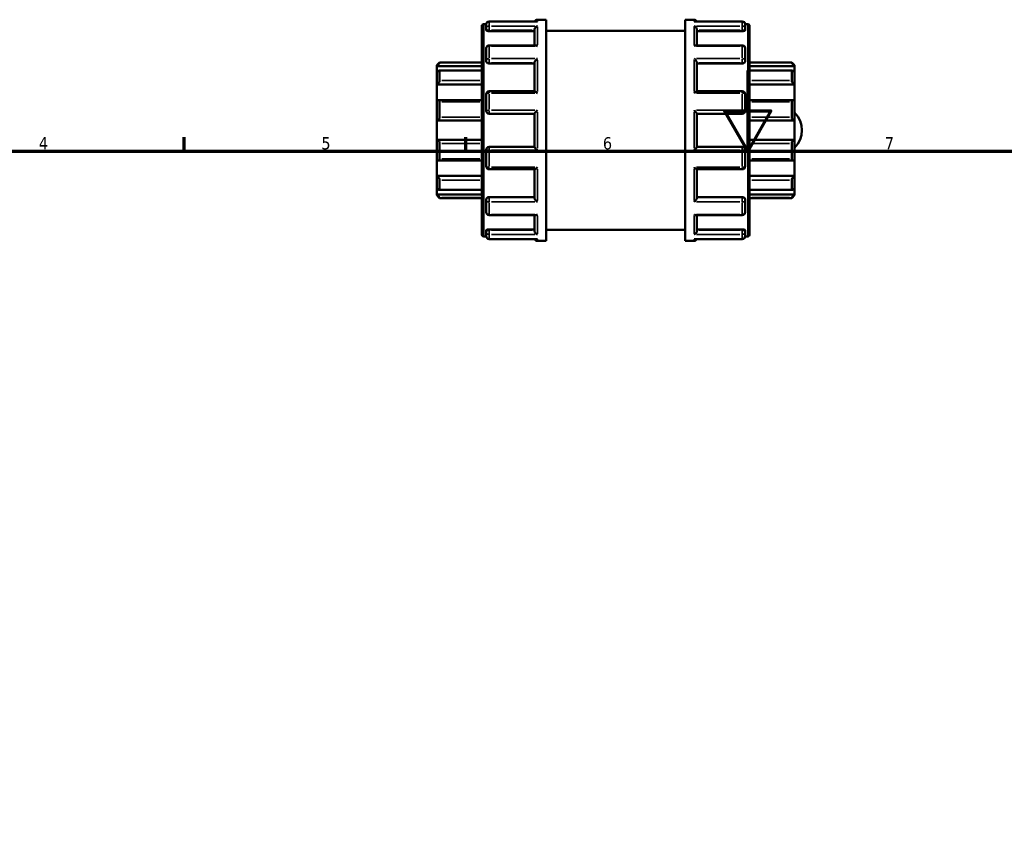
# Model space of a CAD drawing. Header units: millimetres. Extents: x 0 to 903, y -221 to 634.
# Tile 9 of 10: x 239 to 484, y 407 to 607. Entities that reach past the tile are written whole.
import ezdxf

# ---------------------------------------------------------------- set-up
doc = ezdxf.new("R2010")
doc.units = ezdxf.units.MM
for name, color, linetype, lineweight in [('Border (ANSI)', 7, 'Continuous', 70), ('Visible (ANSI)', 7, 'Continuous', 50), ('Visible Narrow (ANSI)', 7, 'Continuous', 35)]:
    doc.layers.add(name, color=color, linetype=linetype, lineweight=lineweight)
doc.styles.add('Note Text (ANSI)', font='tahoma.ttf')

# ---------------------------------------------------------------- blocks, each defined once
blk = doc.blocks.new('Borders Default Border')
at = {"layer": 'Border (ANSI)'}
for p, q in [((280.33, 574), (280.33, 577.45)), ((350.42, 574), (350.42, 577.45))]:
    blk.add_line(p, q, dxfattribs=at)
at = {"layer": 'Border (ANSI)', "flags": 128}
for points in [[(420.5, 594), (420.5, 574), (414.73, 584), (426.27, 584), (420.5, 574)], [(20, 20), (20, 574), (821, 574), (821, 20), (20, 20)]]:
    blk.add_lwpolyline(points, dxfattribs=at)
at = {"layer": 'Border (ANSI)', "char_height": 3.05, "attachment_point": 7, "style": 'Note Text (ANSI)'}
for s, insert in [('4', (244.23, 574.4)), ('5', (314.48, 574.34)), ('6', (384.49, 574.34)), ('7', (454.6, 574.4))]:
    blk.add_mtext(s, dxfattribs=dict(at, insert=insert))

msp = doc.modelspace()

# ---------------------------------------------------------------- linework, layer by layer
at = {"layer": 'Visible (ANSI)'}
for p, q in [((354.375, 553.245), (354.375, 605.08)), ((354.858, 605.562), (355.478, 605.562)), ((355.475, 604.392), (355.475, 605.496)), ((368.07, 606.22), (356.199, 606.22)), ((368.199, 606.662), (370.375, 606.662)), ((370.375, 551.662), (370.375, 606.662)), ((404.975, 551.662), (404.975, 606.662)), ((404.975, 606.662), (407.152, 606.662)), ((419.152, 606.22), (407.281, 606.22)), ((419.872, 605.562), (420.493, 605.562)), ((419.875, 605.496), (419.875, 604.392)), ((420.975, 605.08), (420.975, 553.245)), ((355.475, 604.392), (355.475, 604.061)), ((356.199, 603.807), (367.475, 603.807)), ((367.475, 600.267), (367.475, 604.141)), ((370.375, 603.912), (404.975, 603.912)), ((407.875, 600.267), (407.875, 604.141)), ((419.152, 603.807), (407.875, 603.807)), ((419.875, 604.061), (419.875, 604.392)), ((367.734, 600.267), (356.199, 600.267)), ((419.152, 600.267), (407.616, 600.267)), ((355.475, 596.528), (355.475, 599.544)), ((419.875, 599.544), (419.875, 596.528)), ((343.175, 595.321), (343.899, 596.044)), ((343.175, 595.103), (343.175, 595.321)), ((343.175, 595.103), (354.375, 595.103)), ((343.175, 593.612), (343.175, 595.103)), ((343.899, 596.044), (343.899, 595.924)), ((343.899, 596.044), (354.375, 596.044)), ((355.475, 596.528), (355.475, 596.337)), ((356.199, 595.773), (367.475, 595.773)), ((367.475, 588.854), (367.475, 595.971)), ((407.875, 588.854), (407.875, 595.971)), ((419.152, 595.773), (407.875, 595.773)), ((419.875, 596.337), (419.875, 596.528)), ((420.975, 596.044), (431.452, 596.044)), ((432.175, 595.103), (420.975, 595.103)), ((431.452, 595.924), (431.452, 596.044)), ((432.175, 595.321), (431.452, 596.044)), ((432.175, 595.321), (432.175, 595.103)), ((432.175, 595.103), (432.175, 593.612)), ((343.175, 590.505), (343.175, 593.612)), ((354.375, 593.998), (343.811, 593.998)), ((343.899, 593.906), (343.899, 591.539)), ((431.54, 593.998), (420.975, 593.998)), ((431.452, 591.539), (431.452, 593.906)), ((432.175, 593.612), (432.175, 590.505)), ((343.175, 590.505), (354.375, 590.505)), ((343.175, 586.602), (343.175, 590.505)), ((432.175, 590.505), (420.975, 590.505)), ((432.175, 590.505), (432.175, 586.602)), ((355.475, 584.011), (355.475, 588.13)), ((367.52, 588.854), (356.199, 588.854)), ((419.152, 588.854), (407.831, 588.854)), ((419.875, 588.13), (419.875, 584.011)), ((343.175, 581.574), (343.175, 586.602)), ((354.375, 586.676), (343.493, 586.676)), ((343.899, 586.257), (343.899, 582.427)), ((431.858, 586.676), (420.975, 586.676)), ((431.452, 582.427), (431.452, 586.257)), ((432.175, 586.602), (432.175, 581.574)), ((356.199, 583.287), (367.475, 583.287)), ((367.475, 575.027), (367.475, 583.298)), ((407.875, 575.027), (407.875, 583.298)), ((407.875, 583.287), (419.152, 583.287)), ((343.175, 581.574), (354.375, 581.574)), ((343.175, 576.751), (343.175, 581.574)), ((432.175, 581.574), (420.975, 581.574)), ((432.175, 581.574), (432.175, 576.751)), ((343.175, 571.722), (343.175, 576.751)), ((343.175, 576.751), (354.375, 576.751)), ((343.899, 575.898), (343.899, 572.068)), ((432.175, 576.751), (420.975, 576.751)), ((431.452, 572.068), (431.452, 575.898)), ((432.175, 576.751), (432.175, 571.722)), ((355.475, 570.194), (355.475, 574.314)), ((367.475, 575.037), (356.199, 575.037)), ((419.152, 575.037), (407.875, 575.037)), ((419.875, 574.314), (419.875, 570.194)), ((343.175, 567.82), (343.175, 571.722)), ((343.493, 571.648), (354.375, 571.648)), ((420.975, 571.648), (431.858, 571.648)), ((432.175, 571.722), (432.175, 567.82)), ((356.199, 569.471), (367.52, 569.471)), ((367.475, 562.353), (367.475, 569.471)), ((407.831, 569.471), (419.152, 569.471)), ((407.875, 562.353), (407.875, 569.471)), ((343.175, 564.712), (343.175, 567.82)), ((343.175, 567.82), (354.375, 567.82)), ((343.899, 566.786), (343.899, 564.418)), ((432.175, 567.82), (420.975, 567.82)), ((431.452, 564.418), (431.452, 566.786)), ((432.175, 567.82), (432.175, 564.712)), ((343.175, 563.222), (343.175, 564.712)), ((343.175, 563.004), (343.175, 563.222)), ((343.175, 563.222), (354.375, 563.222)), ((343.811, 564.327), (354.375, 564.327)), ((420.975, 564.327), (431.54, 564.327)), ((432.175, 563.222), (420.975, 563.222)), ((432.175, 564.712), (432.175, 563.222)), ((432.175, 563.222), (432.175, 563.004)), ((343.175, 563.004), (343.899, 562.28)), ((343.899, 562.401), (343.899, 562.28)), ((343.899, 562.28), (354.375, 562.28)), ((355.475, 561.988), (355.475, 561.796)), ((355.475, 558.781), (355.475, 561.796)), ((356.199, 562.552), (367.475, 562.552)), ((419.152, 562.552), (407.875, 562.552)), ((419.875, 561.796), (419.875, 561.988)), ((419.875, 561.796), (419.875, 558.781)), ((420.975, 562.28), (431.452, 562.28)), ((432.175, 563.004), (431.452, 562.28)), ((431.452, 562.28), (431.452, 562.401)), ((356.199, 558.057), (367.734, 558.057)), ((367.475, 554.184), (367.475, 558.057)), ((407.616, 558.057), (419.152, 558.057)), ((407.875, 554.184), (407.875, 558.057)), ((355.475, 554.264), (355.475, 553.932)), ((355.475, 552.828), (355.475, 553.932)), ((356.199, 554.518), (367.475, 554.518)), ((370.375, 554.412), (404.975, 554.412)), ((419.152, 554.518), (407.875, 554.518)), ((419.875, 553.932), (419.875, 554.264)), ((419.875, 553.932), (419.875, 552.828)), ((354.858, 552.762), (355.478, 552.762)), ((356.199, 552.105), (368.07, 552.105)), ((368.199, 551.662), (370.375, 551.662)), ((404.975, 551.662), (407.152, 551.662)), ((407.281, 552.105), (419.152, 552.105)), ((419.872, 552.762), (420.493, 552.762))]:
    msp.add_line(p, q, dxfattribs=at)
for centre, radius, start, end in [((354.858, 605.08), 0.482, 90, 180), ((356.199, 605.496), 0.724, 90, 180), ((368.199, 605.939), 0.724, 90, 157.156), ((407.152, 605.939), 0.724, 22.844, 90), ((419.152, 605.496), 0.724, 0, 90), ((420.493, 605.08), 0.482, 0, 90), ((356.199, 599.544), 0.724, 90, 180), ((419.152, 599.544), 0.724, 0, 90), ((356.199, 588.13), 0.724, 90, 180), ((419.152, 588.13), 0.724, 0, 90), ((356.199, 584.011), 0.724, 180, 270), ((419.152, 584.011), 0.724, 270, 0), ((427.775, 579.162), 6.208, 315.13894, 44.86106), ((356.199, 574.314), 0.724, 90, 180), ((419.152, 574.314), 0.724, 0, 90), ((356.199, 570.194), 0.724, 180, 270), ((419.152, 570.194), 0.724, 270, 0), ((356.199, 558.781), 0.724, 180, 270), ((419.152, 558.781), 0.724, 270, 0), ((354.858, 553.245), 0.482, 180, 270), ((356.199, 552.828), 0.724, 180, 270), ((368.199, 552.386), 0.724, 202.844, 270), ((407.152, 552.386), 0.724, 270, 337.156), ((419.152, 552.828), 0.724, 270, 0), ((420.493, 553.245), 0.482, 270, 0)]:
    msp.add_arc(centre, radius, start, end, dxfattribs=at)
for points, knots in [([(367.475, 604.141), (367.475, 604.204), (367.485, 604.27), (367.523, 604.41), (367.553, 604.482), (367.639, 604.639), (367.7, 604.718), (367.828, 604.855), (367.898, 604.912), (368.042, 605.008), (368.119, 605.047), (368.196, 605.073), (368.198, 605.074), (368.199, 605.074)], [0, 0, 0, 0, 0.02033927, 0.02033927, 0.04366518, 0.04366518, 0.07473963, 0.07473963, 0.10545808, 0.10545808, 0.13771742, 0.13771742, 0.13825366, 0.13825366, 0.13825366, 0.13825366]), ([(368.199, 606.208), (368.198, 606.208), (368.196, 606.208), (368.153, 606.216), (368.111, 606.22), (368.07, 606.22)], [-0.000541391, -0.000541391, -0.000541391, -0.000541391, 0, 0, 0.017885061, 0.017885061, 0.017885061, 0.017885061]), ([(407.281, 606.22), (407.24, 606.22), (407.198, 606.216), (407.154, 606.208), (407.153, 606.208), (407.152, 606.208)], [0.12000343, 0.12000343, 0.12000343, 0.12000343, 0.13771742, 0.13771742, 0.138253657, 0.138253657, 0.138253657, 0.138253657]), ([(407.152, 605.074), (407.153, 605.074), (407.154, 605.073), (407.231, 605.047), (407.306, 605.01), (407.449, 604.916), (407.517, 604.86), (407.646, 604.725), (407.707, 604.645), (407.795, 604.488), (407.826, 604.416), (407.865, 604.275), (407.875, 604.21), (407.875, 604.144), (407.875, 604.143), (407.875, 604.141)], [-0.00054139, -0.00054139, -0.00054139, -0.00054139, 0, 0, 0.03203812, 0.03203812, 0.0625917, 0.0625917, 0.09424318, 0.09424318, 0.11793538, 0.11793538, 0.13849161, 0.13849161, 0.13903434, 0.13903434, 0.13903434, 0.13903434]), ([(356.199, 603.807), (356.108, 603.807), (356.011, 603.814), (355.834, 603.84), (355.753, 603.86), (355.624, 603.906), (355.568, 603.935), (355.494, 603.997), (355.475, 604.03), (355.475, 604.061)], [0, 0, 0, 0, 0.02722528, 0.02722528, 0.05445057, 0.05445057, 0.08214662, 0.08214662, 0.10984267, 0.10984267, 0.10984267, 0.10984267]), ([(419.875, 604.061), (419.875, 604.03), (419.857, 603.997), (419.783, 603.935), (419.727, 603.906), (419.598, 603.86), (419.517, 603.84), (419.339, 603.814), (419.243, 603.807), (419.152, 603.807)], [0.11009131, 0.11009131, 0.11009131, 0.11009131, 0.13778736, 0.13778736, 0.16548341, 0.16548341, 0.1927087, 0.1927087, 0.21993398, 0.21993398, 0.21993398, 0.21993398]), ([(368.199, 600.095), (368.198, 600.095), (368.196, 600.096), (368.12, 600.146), (368.045, 600.186), (367.902, 600.243), (367.834, 600.261), (367.758, 600.267), (367.746, 600.267), (367.734, 600.267)], [-0.000541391, -0.000541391, -0.000541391, -0.000541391, 0, 0, 0.032038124, 0.032038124, 0.062591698, 0.062591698, 0.068477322, 0.068477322, 0.068477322, 0.068477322]), ([(407.616, 600.267), (407.607, 600.267), (407.597, 600.267), (407.523, 600.262), (407.453, 600.244), (407.309, 600.188), (407.232, 600.147), (407.154, 600.096), (407.153, 600.095), (407.152, 600.095)], [0.069892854, 0.069892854, 0.069892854, 0.069892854, 0.07473963, 0.07473963, 0.10545808, 0.10545808, 0.13771742, 0.13771742, 0.138253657, 0.138253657, 0.138253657, 0.138253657]), ([(343.899, 595.924), (343.899, 595.918), (343.894, 595.906), (343.873, 595.872), (343.857, 595.851), (343.799, 595.774), (343.743, 595.707), (343.612, 595.558), (343.526, 595.463), (343.349, 595.277), (343.259, 595.186), (343.175, 595.103)], [0.13642852, 0.13642852, 0.13642852, 0.13642852, 0.15181483, 0.15181483, 0.16720114, 0.16720114, 0.19797375, 0.19797375, 0.2354154, 0.2354154, 0.27057661, 0.27057661, 0.27057661, 0.27057661]), ([(356.199, 595.773), (356.108, 595.773), (356.011, 595.787), (355.834, 595.845), (355.753, 595.888), (355.624, 595.988), (355.568, 596.052), (355.494, 596.191), (355.475, 596.267), (355.475, 596.337)], [0, 0, 0, 0, 0.02722528, 0.02722528, 0.05445057, 0.05445057, 0.08214662, 0.08214662, 0.10984267, 0.10984267, 0.10984267, 0.10984267]), ([(367.475, 595.971), (367.475, 596.014), (367.485, 596.064), (367.523, 596.18), (367.553, 596.245), (367.639, 596.398), (367.7, 596.485), (367.828, 596.648), (367.898, 596.724), (368.042, 596.868), (368.119, 596.935), (368.196, 596.995), (368.198, 596.996), (368.199, 596.997)], [0, 0, 0, 0, 0.02033927, 0.02033927, 0.04366518, 0.04366518, 0.07473963, 0.07473963, 0.10545808, 0.10545808, 0.13771742, 0.13771742, 0.13825366, 0.13825366, 0.13825366, 0.13825366]), ([(407.152, 596.997), (407.153, 596.996), (407.154, 596.995), (407.231, 596.936), (407.306, 596.87), (407.449, 596.729), (407.517, 596.654), (407.646, 596.492), (407.707, 596.405), (407.795, 596.251), (407.826, 596.185), (407.865, 596.068), (407.875, 596.018), (407.875, 595.973), (407.875, 595.972), (407.875, 595.971)], [-0.00054139, -0.00054139, -0.00054139, -0.00054139, 0, 0, 0.03203812, 0.03203812, 0.0625917, 0.0625917, 0.09424318, 0.09424318, 0.11793538, 0.11793538, 0.13849161, 0.13849161, 0.13903434, 0.13903434, 0.13903434, 0.13903434]), ([(419.875, 596.337), (419.875, 596.267), (419.857, 596.191), (419.783, 596.052), (419.727, 595.988), (419.598, 595.888), (419.517, 595.845), (419.339, 595.787), (419.243, 595.773), (419.152, 595.773)], [0.11009131, 0.11009131, 0.11009131, 0.11009131, 0.13778736, 0.13778736, 0.16548341, 0.16548341, 0.1927087, 0.1927087, 0.21993398, 0.21993398, 0.21993398, 0.21993398]), ([(432.175, 595.103), (432.092, 595.186), (432.002, 595.277), (431.825, 595.463), (431.739, 595.558), (431.608, 595.707), (431.552, 595.774), (431.493, 595.851), (431.478, 595.872), (431.457, 595.906), (431.452, 595.918), (431.452, 595.924)], [0.26014628, 0.26014628, 0.26014628, 0.26014628, 0.29530749, 0.29530749, 0.33274913, 0.33274913, 0.36352175, 0.36352175, 0.37890806, 0.37890806, 0.39429437, 0.39429437, 0.39429437, 0.39429437]), ([(343.175, 593.612), (343.259, 593.686), (343.349, 593.759), (343.526, 593.884), (343.612, 593.936), (343.743, 593.99), (343.799, 594.004), (343.857, 593.991), (343.873, 593.981), (343.894, 593.952), (343.899, 593.931), (343.899, 593.906)], [0.26014628, 0.26014628, 0.26014628, 0.26014628, 0.29530749, 0.29530749, 0.33274913, 0.33274913, 0.36352175, 0.36352175, 0.37890806, 0.37890806, 0.39429437, 0.39429437, 0.39429437, 0.39429437]), ([(431.452, 593.906), (431.452, 593.931), (431.457, 593.952), (431.478, 593.981), (431.493, 593.991), (431.552, 594.004), (431.608, 593.99), (431.739, 593.936), (431.825, 593.884), (432.002, 593.759), (432.092, 593.686), (432.175, 593.612)], [0.13642852, 0.13642852, 0.13642852, 0.13642852, 0.15181483, 0.15181483, 0.16720114, 0.16720114, 0.19797375, 0.19797375, 0.2354154, 0.2354154, 0.27057661, 0.27057661, 0.27057661, 0.27057661]), ([(343.899, 591.539), (343.899, 591.504), (343.894, 591.465), (343.873, 591.381), (343.857, 591.336), (343.799, 591.199), (343.743, 591.103), (343.612, 590.917), (343.526, 590.815), (343.349, 590.64), (343.259, 590.565), (343.175, 590.505)], [0.13642852, 0.13642852, 0.13642852, 0.13642852, 0.15181483, 0.15181483, 0.16720114, 0.16720114, 0.19797375, 0.19797375, 0.2354154, 0.2354154, 0.27057661, 0.27057661, 0.27057661, 0.27057661]), ([(432.175, 590.505), (432.092, 590.565), (432.002, 590.64), (431.825, 590.815), (431.739, 590.917), (431.608, 591.103), (431.552, 591.199), (431.493, 591.336), (431.478, 591.381), (431.457, 591.465), (431.452, 591.504), (431.452, 591.539)], [0.26014628, 0.26014628, 0.26014628, 0.26014628, 0.29530749, 0.29530749, 0.33274913, 0.33274913, 0.36352175, 0.36352175, 0.37890806, 0.37890806, 0.39429437, 0.39429437, 0.39429437, 0.39429437]), ([(368.199, 588.373), (368.198, 588.374), (368.196, 588.375), (368.12, 588.448), (368.045, 588.516), (367.902, 588.635), (367.834, 588.688), (367.705, 588.778), (367.644, 588.815), (367.565, 588.847), (367.54, 588.854), (367.52, 588.854)], [-0.00054139, -0.00054139, -0.00054139, -0.00054139, 0, 0, 0.03203812, 0.03203812, 0.0625917, 0.0625917, 0.09424318, 0.09424318, 0.11244542, 0.11244542, 0.11244542, 0.11244542]), ([(407.831, 588.854), (407.812, 588.854), (407.788, 588.848), (407.711, 588.817), (407.651, 588.781), (407.523, 588.693), (407.453, 588.639), (407.309, 588.518), (407.232, 588.449), (407.154, 588.375), (407.153, 588.374), (407.152, 588.373)], [0.02634068, 0.02634068, 0.02634068, 0.02634068, 0.04366518, 0.04366518, 0.07473963, 0.07473963, 0.10545808, 0.10545808, 0.13771742, 0.13771742, 0.13825366, 0.13825366, 0.13825366, 0.13825366]), ([(343.175, 586.602), (343.259, 586.639), (343.349, 586.665), (343.526, 586.682), (343.612, 586.671), (343.743, 586.61), (343.799, 586.565), (343.857, 586.467), (343.873, 586.43), (343.894, 586.348), (343.899, 586.304), (343.899, 586.257)], [0.26014628, 0.26014628, 0.26014628, 0.26014628, 0.29530749, 0.29530749, 0.33274913, 0.33274913, 0.36352175, 0.36352175, 0.37890806, 0.37890806, 0.39429437, 0.39429437, 0.39429437, 0.39429437]), ([(431.452, 586.257), (431.452, 586.304), (431.457, 586.348), (431.478, 586.43), (431.493, 586.467), (431.552, 586.565), (431.608, 586.61), (431.739, 586.671), (431.825, 586.682), (432.002, 586.665), (432.092, 586.639), (432.175, 586.602)], [0.13642852, 0.13642852, 0.13642852, 0.13642852, 0.15181483, 0.15181483, 0.16720114, 0.16720114, 0.19797375, 0.19797375, 0.2354154, 0.2354154, 0.27057661, 0.27057661, 0.27057661, 0.27057661]), ([(367.475, 583.298), (367.475, 583.309), (367.485, 583.329), (367.523, 583.39), (367.553, 583.431), (367.639, 583.539), (367.7, 583.61), (367.828, 583.755), (367.898, 583.83), (368.042, 583.983), (368.119, 584.062), (368.196, 584.139), (368.198, 584.141), (368.199, 584.142)], [0, 0, 0, 0, 0.02033927, 0.02033927, 0.04366518, 0.04366518, 0.07473963, 0.07473963, 0.10545808, 0.10545808, 0.13771742, 0.13771742, 0.13825366, 0.13825366, 0.13825366, 0.13825366]), ([(407.152, 584.142), (407.153, 584.141), (407.154, 584.139), (407.231, 584.063), (407.306, 583.986), (407.449, 583.835), (407.517, 583.761), (407.646, 583.616), (407.707, 583.545), (407.795, 583.435), (407.826, 583.393), (407.865, 583.331), (407.875, 583.31), (407.875, 583.298), (407.875, 583.298), (407.875, 583.298)], [-0.00054139, -0.00054139, -0.00054139, -0.00054139, 0, 0, 0.03203812, 0.03203812, 0.0625917, 0.0625917, 0.09424318, 0.09424318, 0.11793538, 0.11793538, 0.13849161, 0.13849161, 0.13903434, 0.13903434, 0.13903434, 0.13903434]), ([(343.899, 582.427), (343.899, 582.376), (343.894, 582.325), (343.873, 582.222), (343.857, 582.171), (343.799, 582.026), (343.743, 581.939), (343.612, 581.787), (343.526, 581.717), (343.349, 581.619), (343.259, 581.588), (343.175, 581.574)], [0.13642852, 0.13642852, 0.13642852, 0.13642852, 0.15181483, 0.15181483, 0.16720114, 0.16720114, 0.19797375, 0.19797375, 0.2354154, 0.2354154, 0.27057661, 0.27057661, 0.27057661, 0.27057661]), ([(432.175, 581.574), (432.092, 581.588), (432.002, 581.619), (431.825, 581.717), (431.739, 581.787), (431.608, 581.939), (431.552, 582.026), (431.493, 582.171), (431.478, 582.222), (431.457, 582.325), (431.452, 582.376), (431.452, 582.427)], [0.26014628, 0.26014628, 0.26014628, 0.26014628, 0.29530749, 0.29530749, 0.33274913, 0.33274913, 0.36352175, 0.36352175, 0.37890806, 0.37890806, 0.39429437, 0.39429437, 0.39429437, 0.39429437]), ([(343.175, 576.751), (343.259, 576.736), (343.349, 576.706), (343.526, 576.608), (343.612, 576.538), (343.743, 576.385), (343.799, 576.298), (343.857, 576.153), (343.873, 576.103), (343.894, 576), (343.899, 575.948), (343.899, 575.898)], [0.26014628, 0.26014628, 0.26014628, 0.26014628, 0.29530749, 0.29530749, 0.33274913, 0.33274913, 0.36352175, 0.36352175, 0.37890806, 0.37890806, 0.39429437, 0.39429437, 0.39429437, 0.39429437]), ([(431.452, 575.898), (431.452, 575.948), (431.457, 576), (431.478, 576.103), (431.493, 576.153), (431.552, 576.298), (431.608, 576.385), (431.739, 576.538), (431.825, 576.608), (432.002, 576.706), (432.092, 576.736), (432.175, 576.751)], [0.13642852, 0.13642852, 0.13642852, 0.13642852, 0.15181483, 0.15181483, 0.16720114, 0.16720114, 0.19797375, 0.19797375, 0.2354154, 0.2354154, 0.27057661, 0.27057661, 0.27057661, 0.27057661]), ([(368.199, 574.183), (368.198, 574.184), (368.196, 574.185), (368.12, 574.261), (368.045, 574.339), (367.902, 574.489), (367.834, 574.564), (367.705, 574.708), (367.644, 574.78), (367.556, 574.89), (367.525, 574.932), (367.486, 574.993), (367.476, 575.014), (367.475, 575.026), (367.475, 575.027), (367.475, 575.027)], [-0.00054139, -0.00054139, -0.00054139, -0.00054139, 0, 0, 0.03203812, 0.03203812, 0.0625917, 0.0625917, 0.09424318, 0.09424318, 0.11793538, 0.11793538, 0.13849161, 0.13849161, 0.13903434, 0.13903434, 0.13903434, 0.13903434]), ([(407.875, 575.027), (407.875, 575.016), (407.866, 574.995), (407.828, 574.935), (407.797, 574.894), (407.711, 574.785), (407.651, 574.715), (407.523, 574.57), (407.453, 574.494), (407.309, 574.341), (407.232, 574.263), (407.154, 574.185), (407.153, 574.184), (407.152, 574.183)], [0, 0, 0, 0, 0.02033927, 0.02033927, 0.04366518, 0.04366518, 0.07473963, 0.07473963, 0.10545808, 0.10545808, 0.13771742, 0.13771742, 0.13825366, 0.13825366, 0.13825366, 0.13825366]), ([(343.899, 572.068), (343.899, 572.021), (343.894, 571.977), (343.873, 571.895), (343.857, 571.857), (343.799, 571.76), (343.743, 571.714), (343.612, 571.654), (343.526, 571.642), (343.349, 571.659), (343.259, 571.685), (343.175, 571.722)], [0.13642852, 0.13642852, 0.13642852, 0.13642852, 0.15181483, 0.15181483, 0.16720114, 0.16720114, 0.19797375, 0.19797375, 0.2354154, 0.2354154, 0.27057661, 0.27057661, 0.27057661, 0.27057661]), ([(432.175, 571.722), (432.092, 571.685), (432.002, 571.659), (431.825, 571.642), (431.739, 571.654), (431.608, 571.714), (431.552, 571.76), (431.493, 571.857), (431.478, 571.895), (431.457, 571.977), (431.452, 572.021), (431.452, 572.068)], [0.26014628, 0.26014628, 0.26014628, 0.26014628, 0.29530749, 0.29530749, 0.33274913, 0.33274913, 0.36352175, 0.36352175, 0.37890806, 0.37890806, 0.39429437, 0.39429437, 0.39429437, 0.39429437]), ([(367.52, 569.471), (367.539, 569.471), (367.563, 569.477), (367.639, 569.508), (367.7, 569.543), (367.828, 569.632), (367.898, 569.686), (368.042, 569.807), (368.119, 569.876), (368.196, 569.95), (368.198, 569.951), (368.199, 569.952)], [0.02634068, 0.02634068, 0.02634068, 0.02634068, 0.04366518, 0.04366518, 0.07473963, 0.07473963, 0.10545808, 0.10545808, 0.13771742, 0.13771742, 0.13825366, 0.13825366, 0.13825366, 0.13825366]), ([(407.152, 569.952), (407.153, 569.951), (407.154, 569.95), (407.231, 569.877), (407.306, 569.809), (407.449, 569.689), (407.517, 569.636), (407.646, 569.547), (407.707, 569.51), (407.786, 569.477), (407.811, 569.471), (407.831, 569.471)], [-0.00054139, -0.00054139, -0.00054139, -0.00054139, 0, 0, 0.03203812, 0.03203812, 0.0625917, 0.0625917, 0.09424318, 0.09424318, 0.11244542, 0.11244542, 0.11244542, 0.11244542]), ([(343.175, 567.82), (343.259, 567.76), (343.349, 567.685), (343.526, 567.509), (343.612, 567.407), (343.743, 567.221), (343.799, 567.126), (343.857, 566.989), (343.873, 566.944), (343.894, 566.86), (343.899, 566.821), (343.899, 566.786)], [0.26014628, 0.26014628, 0.26014628, 0.26014628, 0.29530749, 0.29530749, 0.33274913, 0.33274913, 0.36352175, 0.36352175, 0.37890806, 0.37890806, 0.39429437, 0.39429437, 0.39429437, 0.39429437]), ([(431.452, 566.786), (431.452, 566.821), (431.457, 566.86), (431.478, 566.944), (431.493, 566.989), (431.552, 567.126), (431.608, 567.221), (431.739, 567.407), (431.825, 567.509), (432.002, 567.685), (432.092, 567.76), (432.175, 567.82)], [0.13642852, 0.13642852, 0.13642852, 0.13642852, 0.15181483, 0.15181483, 0.16720114, 0.16720114, 0.19797375, 0.19797375, 0.2354154, 0.2354154, 0.27057661, 0.27057661, 0.27057661, 0.27057661]), ([(343.899, 564.418), (343.899, 564.393), (343.894, 564.373), (343.873, 564.343), (343.857, 564.334), (343.799, 564.321), (343.743, 564.334), (343.612, 564.389), (343.526, 564.44), (343.349, 564.566), (343.259, 564.638), (343.175, 564.712)], [0.13642852, 0.13642852, 0.13642852, 0.13642852, 0.15181483, 0.15181483, 0.16720114, 0.16720114, 0.19797375, 0.19797375, 0.2354154, 0.2354154, 0.27057661, 0.27057661, 0.27057661, 0.27057661]), ([(343.175, 563.222), (343.259, 563.139), (343.349, 563.048), (343.526, 562.862), (343.612, 562.767), (343.743, 562.618), (343.799, 562.551), (343.857, 562.474), (343.873, 562.452), (343.894, 562.419), (343.899, 562.407), (343.899, 562.401)], [0.26014628, 0.26014628, 0.26014628, 0.26014628, 0.29530749, 0.29530749, 0.33274913, 0.33274913, 0.36352175, 0.36352175, 0.37890806, 0.37890806, 0.39429437, 0.39429437, 0.39429437, 0.39429437]), ([(432.175, 564.712), (432.092, 564.638), (432.002, 564.566), (431.825, 564.44), (431.739, 564.389), (431.608, 564.334), (431.552, 564.321), (431.493, 564.334), (431.478, 564.343), (431.457, 564.373), (431.452, 564.393), (431.452, 564.418)], [0.26014628, 0.26014628, 0.26014628, 0.26014628, 0.29530749, 0.29530749, 0.33274913, 0.33274913, 0.36352175, 0.36352175, 0.37890806, 0.37890806, 0.39429437, 0.39429437, 0.39429437, 0.39429437]), ([(431.452, 562.401), (431.452, 562.407), (431.457, 562.419), (431.478, 562.452), (431.493, 562.474), (431.552, 562.551), (431.608, 562.618), (431.739, 562.767), (431.825, 562.862), (432.002, 563.048), (432.092, 563.139), (432.175, 563.222)], [0.13642852, 0.13642852, 0.13642852, 0.13642852, 0.15181483, 0.15181483, 0.16720114, 0.16720114, 0.19797375, 0.19797375, 0.2354154, 0.2354154, 0.27057661, 0.27057661, 0.27057661, 0.27057661]), ([(355.475, 561.988), (355.475, 562.058), (355.494, 562.133), (355.568, 562.272), (355.624, 562.336), (355.753, 562.437), (355.834, 562.48), (356.011, 562.538), (356.108, 562.552), (356.199, 562.552)], [-0.10984267, -0.10984267, -0.10984267, -0.10984267, -0.08214662, -0.08214662, -0.05445057, -0.05445057, -0.02722528, -0.02722528, 0, 0, 0, 0]), ([(368.199, 561.327), (368.198, 561.328), (368.196, 561.329), (368.12, 561.388), (368.045, 561.454), (367.902, 561.596), (367.834, 561.671), (367.705, 561.832), (367.644, 561.92), (367.556, 562.074), (367.525, 562.14), (367.486, 562.256), (367.476, 562.306), (367.475, 562.351), (367.475, 562.352), (367.475, 562.353)], [-0.00054139, -0.00054139, -0.00054139, -0.00054139, 0, 0, 0.03203812, 0.03203812, 0.0625917, 0.0625917, 0.09424318, 0.09424318, 0.11793538, 0.11793538, 0.13849161, 0.13849161, 0.13903434, 0.13903434, 0.13903434, 0.13903434]), ([(407.875, 562.353), (407.875, 562.31), (407.866, 562.261), (407.828, 562.145), (407.797, 562.079), (407.711, 561.926), (407.651, 561.84), (407.523, 561.677), (407.453, 561.6), (407.309, 561.457), (407.232, 561.389), (407.154, 561.329), (407.153, 561.328), (407.152, 561.327)], [0, 0, 0, 0, 0.02033927, 0.02033927, 0.04366518, 0.04366518, 0.07473963, 0.07473963, 0.10545808, 0.10545808, 0.13771742, 0.13771742, 0.13825366, 0.13825366, 0.13825366, 0.13825366]), ([(419.152, 562.552), (419.243, 562.552), (419.339, 562.538), (419.517, 562.48), (419.598, 562.437), (419.727, 562.336), (419.783, 562.272), (419.857, 562.133), (419.875, 562.058), (419.875, 561.988)], [0.21993372, 0.21993372, 0.21993372, 0.21993372, 0.247159, 0.247159, 0.27438429, 0.27438429, 0.30208034, 0.30208034, 0.32977639, 0.32977639, 0.32977639, 0.32977639]), ([(367.734, 558.057), (367.744, 558.057), (367.754, 558.058), (367.828, 558.063), (367.898, 558.08), (368.042, 558.137), (368.119, 558.178), (368.196, 558.228), (368.198, 558.229), (368.199, 558.23)], [0.069892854, 0.069892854, 0.069892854, 0.069892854, 0.07473963, 0.07473963, 0.10545808, 0.10545808, 0.13771742, 0.13771742, 0.138253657, 0.138253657, 0.138253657, 0.138253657]), ([(407.152, 558.23), (407.153, 558.229), (407.154, 558.228), (407.231, 558.179), (407.306, 558.138), (407.449, 558.082), (407.517, 558.064), (407.592, 558.058), (407.605, 558.057), (407.616, 558.057)], [-0.000541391, -0.000541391, -0.000541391, -0.000541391, 0, 0, 0.032038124, 0.032038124, 0.062591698, 0.062591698, 0.068477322, 0.068477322, 0.068477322, 0.068477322]), ([(355.475, 554.264), (355.475, 554.295), (355.494, 554.328), (355.568, 554.39), (355.624, 554.419), (355.753, 554.465), (355.834, 554.484), (356.011, 554.511), (356.108, 554.518), (356.199, 554.518)], [-0.10984267, -0.10984267, -0.10984267, -0.10984267, -0.08214662, -0.08214662, -0.05445057, -0.05445057, -0.02722528, -0.02722528, 0, 0, 0, 0]), ([(368.199, 553.251), (368.198, 553.251), (368.196, 553.251), (368.12, 553.278), (368.045, 553.315), (367.902, 553.409), (367.834, 553.465), (367.705, 553.6), (367.644, 553.68), (367.556, 553.837), (367.525, 553.909), (367.486, 554.049), (367.476, 554.115), (367.475, 554.18), (367.475, 554.182), (367.475, 554.184)], [-0.00054139, -0.00054139, -0.00054139, -0.00054139, 0, 0, 0.03203812, 0.03203812, 0.0625917, 0.0625917, 0.09424318, 0.09424318, 0.11793538, 0.11793538, 0.13849161, 0.13849161, 0.13903434, 0.13903434, 0.13903434, 0.13903434]), ([(407.875, 554.184), (407.875, 554.12), (407.866, 554.055), (407.828, 553.915), (407.797, 553.842), (407.711, 553.686), (407.651, 553.606), (407.523, 553.47), (407.453, 553.412), (407.309, 553.316), (407.232, 553.278), (407.154, 553.251), (407.153, 553.251), (407.152, 553.251)], [0, 0, 0, 0, 0.02033927, 0.02033927, 0.04366518, 0.04366518, 0.07473963, 0.07473963, 0.10545808, 0.10545808, 0.13771742, 0.13771742, 0.13825366, 0.13825366, 0.13825366, 0.13825366]), ([(419.152, 554.518), (419.243, 554.518), (419.34, 554.511), (419.518, 554.484), (419.6, 554.464), (419.728, 554.418), (419.784, 554.39), (419.857, 554.328), (419.875, 554.294), (419.875, 554.264)], [0.21993372, 0.21993372, 0.21993372, 0.21993372, 0.24726359, 0.24726359, 0.27459345, 0.27459345, 0.30218497, 0.30218497, 0.32977649, 0.32977649, 0.32977649, 0.32977649]), ([(368.07, 552.105), (368.111, 552.105), (368.153, 552.109), (368.196, 552.116), (368.198, 552.117), (368.199, 552.117)], [0.12000343, 0.12000343, 0.12000343, 0.12000343, 0.13771742, 0.13771742, 0.138253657, 0.138253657, 0.138253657, 0.138253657]), ([(407.152, 552.117), (407.153, 552.117), (407.154, 552.116), (407.198, 552.109), (407.24, 552.105), (407.281, 552.105)], [-0.000541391, -0.000541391, -0.000541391, -0.000541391, 0, 0, 0.017885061, 0.017885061, 0.017885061, 0.017885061])]:
    msp.add_open_spline(points, degree=3, knots=knots, dxfattribs=at)
at = {"layer": 'Visible Narrow (ANSI)'}
for p, q in [((354.858, 605.237), (354.858, 553.087)), ((356.199, 606.209), (356.199, 606.22)), ((356.199, 606.167), (356.199, 605.147)), ((356.199, 604.087), (356.199, 605.05)), ((356.799, 606.208), (367.599, 606.208)), ((367.599, 605.074), (356.799, 605.074)), ((368.199, 606.661), (368.199, 606.252)), ((368.199, 604.902), (368.199, 600.416)), ((407.152, 606.252), (407.152, 606.661)), ((407.152, 600.416), (407.152, 604.902)), ((407.752, 606.208), (418.552, 606.208)), ((418.552, 605.074), (407.752, 605.074)), ((419.152, 606.22), (419.152, 606.209)), ((419.152, 605.147), (419.152, 606.167)), ((419.152, 605.05), (419.152, 604.087)), ((420.493, 553.087), (420.493, 605.237)), ((356.199, 603.818), (356.199, 604.019)), ((356.763, 604.031), (366.912, 604.031)), ((408.439, 604.031), (418.588, 604.031)), ((419.152, 604.019), (419.152, 603.818)), ((356.199, 600.111), (356.199, 600.267)), ((356.199, 599.952), (356.199, 597.164)), ((356.799, 600.095), (367.599, 600.095)), ((407.752, 600.095), (418.552, 600.095)), ((419.152, 600.267), (419.152, 600.111)), ((419.152, 597.164), (419.152, 599.952)), ((353.852, 595.924), (344.423, 595.924)), ((356.199, 595.936), (356.199, 596.947)), ((356.199, 595.779), (356.199, 595.895)), ((356.763, 595.902), (366.912, 595.902)), ((367.599, 596.997), (356.799, 596.997)), ((368.199, 596.613), (368.199, 588.843)), ((407.152, 588.843), (407.152, 596.613)), ((418.552, 596.997), (407.752, 596.997)), ((408.439, 595.902), (418.588, 595.902)), ((419.152, 596.947), (419.152, 595.936)), ((419.152, 595.895), (419.152, 595.779)), ((430.928, 595.924), (421.499, 595.924)), ((344.423, 593.906), (353.852, 593.906)), ((421.499, 593.906), (430.928, 593.906)), ((353.852, 591.539), (344.423, 591.539)), ((430.928, 591.539), (421.499, 591.539)), ((356.199, 588.414), (356.199, 588.852)), ((356.199, 588.166), (356.199, 584.357)), ((356.799, 588.373), (367.599, 588.373)), ((407.752, 588.373), (418.552, 588.373)), ((419.152, 588.852), (419.152, 588.414)), ((419.152, 584.357), (419.152, 588.166)), ((344.423, 586.257), (353.852, 586.257)), ((421.499, 586.257), (430.928, 586.257)), ((356.199, 583.29), (356.199, 584.079)), ((367.599, 584.142), (356.799, 584.142)), ((368.199, 583.649), (368.199, 574.676)), ((407.152, 574.676), (407.152, 583.649)), ((418.552, 584.142), (407.752, 584.142)), ((419.152, 584.079), (419.152, 583.29)), ((353.852, 582.427), (344.423, 582.427)), ((430.928, 582.427), (421.499, 582.427)), ((344.423, 575.898), (353.852, 575.898)), ((421.499, 575.898), (430.928, 575.898)), ((356.199, 574.246), (356.199, 575.035)), ((356.199, 573.967), (356.199, 570.159)), ((356.799, 574.183), (367.599, 574.183)), ((407.752, 574.183), (418.552, 574.183)), ((419.152, 575.035), (419.152, 574.246)), ((419.152, 570.159), (419.152, 573.967)), ((353.852, 572.068), (344.423, 572.068)), ((430.928, 572.068), (421.499, 572.068)), ((356.199, 569.472), (356.199, 569.911)), ((367.599, 569.952), (356.799, 569.952)), ((368.199, 569.482), (368.199, 561.711)), ((407.152, 561.711), (407.152, 569.482)), ((418.552, 569.952), (407.752, 569.952)), ((419.152, 569.911), (419.152, 569.472)), ((344.423, 566.786), (353.852, 566.786)), ((421.499, 566.786), (430.928, 566.786)), ((353.852, 564.418), (344.423, 564.418)), ((430.928, 564.418), (421.499, 564.418)), ((344.423, 562.401), (353.852, 562.401)), ((356.199, 562.429), (356.199, 562.546)), ((356.199, 561.377), (356.199, 562.389)), ((356.199, 561.161), (356.199, 558.373)), ((366.912, 562.423), (356.763, 562.423)), ((356.799, 561.327), (367.599, 561.327)), ((407.752, 561.327), (418.552, 561.327)), ((418.588, 562.423), (408.439, 562.423)), ((419.152, 562.546), (419.152, 562.429)), ((419.152, 562.389), (419.152, 561.377)), ((419.152, 558.373), (419.152, 561.161)), ((421.499, 562.401), (430.928, 562.401)), ((356.199, 558.058), (356.199, 558.214)), ((367.599, 558.23), (356.799, 558.23)), ((368.199, 557.909), (368.199, 553.423)), ((407.152, 553.423), (407.152, 557.909)), ((418.552, 558.23), (407.752, 558.23)), ((419.152, 558.214), (419.152, 558.058)), ((356.199, 554.305), (356.199, 554.506)), ((356.199, 553.274), (356.199, 554.238)), ((366.912, 554.294), (356.763, 554.294)), ((418.588, 554.294), (408.439, 554.294)), ((419.152, 554.506), (419.152, 554.305)), ((419.152, 554.238), (419.152, 553.274)), ((356.199, 553.178), (356.199, 552.157)), ((356.199, 552.105), (356.199, 552.116)), ((356.799, 553.251), (367.599, 553.251)), ((367.599, 552.117), (356.799, 552.117)), ((368.199, 552.073), (368.199, 551.663)), ((407.152, 551.663), (407.152, 552.073)), ((407.752, 553.251), (418.552, 553.251)), ((418.552, 552.117), (407.752, 552.117)), ((419.152, 552.157), (419.152, 553.178)), ((419.152, 552.116), (419.152, 552.105))]:
    msp.add_line(p, q, dxfattribs=at)
for centre, major_axis, ratio, start_param, end_param in [((356.199, 605.496), (-0.724, 0), 0.9834696, 4.7909288, 6.2046455), ((356.199, 604.392), (-0.724, 0), 0.9422463, 4.7909288, 6.2046455), ((419.152, 605.496), (0.724, 0), 0.9834696, 0.0785398, 1.4922565), ((419.152, 604.392), (0.724, 0), 0.9422463, 0.0785398, 1.4922565), ((356.199, 604.392), (-0.724, 0), 0.5, 0.0785398, 1.4922565), ((419.152, 604.392), (0.724, 0), 0.5, 4.7909288, 6.2046455), ((356.199, 599.544), (-0.724, 0), 0.7611729, 4.7909288, 6.2046455), ((419.152, 599.544), (0.724, 0), 0.7611729, 0.0785398, 1.4922565), ((356.199, 596.528), (-0.724, 0), 0.648549, 4.7909288, 6.2046455), ((356.199, 596.528), (-0.724, 0), 0.8660254, 0.0785398, 1.4922565), ((419.152, 596.528), (0.724, 0), 0.648549, 0.0785398, 1.4922565), ((419.152, 596.528), (0.724, 0), 0.8660254, 4.7909288, 6.2046455), ((356.199, 588.13), (-0.724, 0), 0.3349206, 4.7909288, 6.2046455), ((419.152, 588.13), (0.724, 0), 0.3349206, 0.0785398, 1.4922565), ((356.199, 584.011), (-0.724, 0), 0.1810734, 4.7909288, 6.2046455), ((419.152, 584.011), (0.724, 0), 0.1810734, 0.0785398, 1.4922565), ((356.199, 574.314), (-0.724, 0), 0.1810734, 0.0785398, 1.4922565), ((419.152, 574.314), (0.724, 0), 0.1810734, 4.7909288, 6.2046455), ((356.199, 570.194), (-0.724, 0), 0.3349206, 0.0785398, 1.4922565), ((419.152, 570.194), (0.724, 0), 0.3349206, 4.7909288, 6.2046455), ((356.199, 561.796), (-0.724, 0), 0.8660254, 4.7909288, 6.2046455), ((356.199, 561.796), (-0.724, 0), 0.648549, 0.0785398, 1.4922565), ((419.152, 561.796), (0.724, 0), 0.8660254, 0.0785398, 1.4922565), ((419.152, 561.796), (0.724, 0), 0.648549, 4.7909288, 6.2046455), ((356.199, 558.781), (-0.724, 0), 0.7611729, 0.0785398, 1.4922565), ((419.152, 558.781), (0.724, 0), 0.7611729, 4.7909288, 6.2046455), ((356.199, 553.932), (-0.724, 0), 0.5, 4.7909288, 6.2046455), ((356.199, 553.932), (-0.724, 0), 0.9422463, 0.0785398, 1.4922565), ((419.152, 553.932), (0.724, 0), 0.5, 0.0785398, 1.4922565), ((419.152, 553.932), (0.724, 0), 0.9422463, 4.7909288, 6.2046455), ((356.199, 552.828), (-0.724, 0), 0.9834696, 0.0785398, 1.4922565), ((419.152, 552.828), (0.724, 0), 0.9834696, 4.7909288, 6.2046455)]:
    msp.add_ellipse(centre, major_axis=major_axis, ratio=ratio, start_param=start_param, end_param=end_param, dxfattribs=at)

# ---------------------------------------------------------------- block references
msp.add_blockref('Borders Default Border', (0, 0))

doc.saveas('drawing.dxf')
